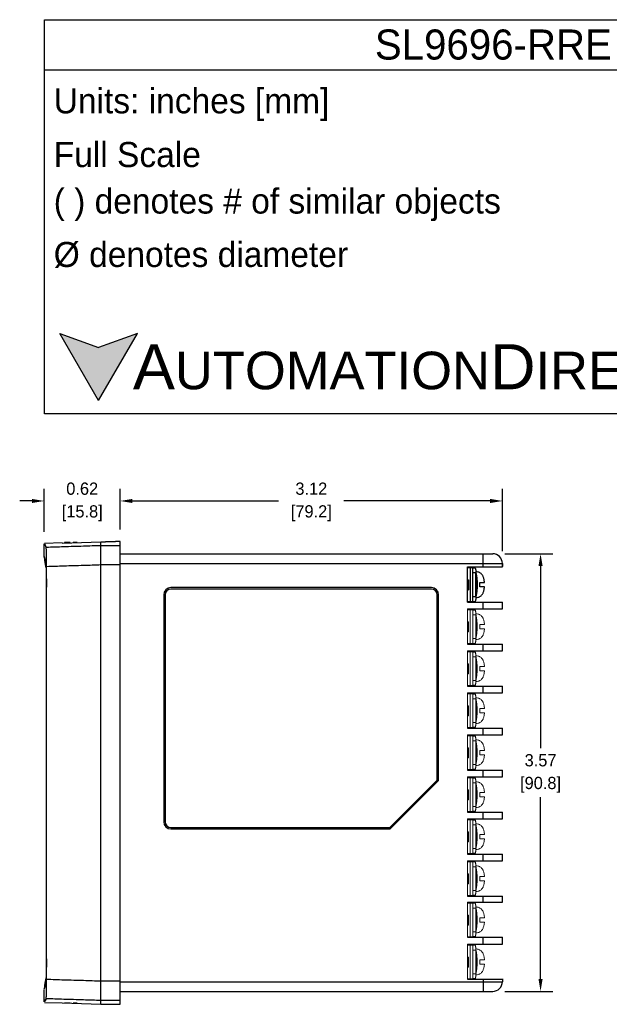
# Model space of a CAD drawing. Header units: inches. Extents: x 515.8 to 530.8, y 504.7 to 513.4.
# Tile 7 of 17: x 521.5 to 526.3, y 504.8 to 512.8. Entities that reach past the tile are written whole.
import ezdxf

# ---------------------------------------------------------------- set-up
doc = ezdxf.new("R2010")
doc.units = ezdxf.units.IN
doc.header["$LTSCALE"] = 8
doc.header["$MEASUREMENT"] = 0
for name, color, linetype in [('02___PRT_ALL_AXES', 7, 'Continuous'), ('Dimensions', 140, 'Continuous'), ('Text', 140, 'Continuous')]:
    doc.layers.add(name, color=color, linetype=linetype)
doc.styles.add('\\M+2ABAC\\M+2A6A11', font='txt')
doc.dimstyles.get("Standard").update_dxf_attribs({"dimtxt": 0.1, "dimasz": 0.1, "dimexe": 0.1, "dimexo": 0.1, "dimgap": 0.05, "dimtad": 0, "dimtih": 1, "dimtoh": 1, "dimzin": 0, "dimdsep": 46, "dimtxsty": 'Standard', "dimcen": 0, "dimclrd": 256, "dimclre": 256, "dimclrt": 256, "dimadec": 0, "dimazin": 0, "dimtfac": 1, "dimtofl": 0, "dimtmove": 0, "dimatfit": 3, "dimfxl": 0, "dimtolj": 1, "dimtzin": 0, "dimarcsym": 0})

# ---------------------------------------------------------------- blocks, each defined once
blk = doc.blocks.new('*D5')
at = {"layer": 'DEFPOINTS', "color": 0}
for p in [(522.3096, 508.8749), (521.6888, 508.5239), (522.3096, 508.5431)]:
    blk.add_point(p, dxfattribs=at)
at = {"layer": 'Dimensions', "lineweight": -2}
for p, q in [((521.6888, 508.6239), (521.6888, 508.9749)), ((522.3096, 508.6431), (522.3096, 508.9749)), ((521.5888, 508.8749), (521.4888, 508.8749)), ((522.4096, 508.8749), (522.5096, 508.8749))]:
    blk.add_line(p, q, dxfattribs=at)
at = {"layer": 'Dimensions'}
for points in [[(521.5888, 508.8916), (521.5888, 508.8583), (521.6888, 508.8749)], [(522.4096, 508.8916), (522.4096, 508.8583), (522.3096, 508.8749)]]:
    blk.add_solid(points, dxfattribs=at)
at = {"layer": 'Dimensions', "char_height": 0.1, "attachment_point": 5}
for s, insert in [('\\A1;0.62', (521.9992, 508.9749)), ('\\A1;[15.8]', (521.9992, 508.7749))]:
    blk.add_mtext(s, dxfattribs=dict(at, insert=insert))
blk = doc.blocks.new('*D6')
at = {"layer": 'DEFPOINTS', "color": 0}
for p in [(525.4292, 508.8749), (522.3096, 508.5431), (525.4292, 508.3646)]:
    blk.add_point(p, dxfattribs=at)
at = {"layer": 'Dimensions', "lineweight": -2}
for p, q in [((522.3096, 508.6431), (522.3096, 508.9749)), ((525.4292, 508.4646), (525.4292, 508.9749)), ((522.4096, 508.8749), (523.6027, 508.8749)), ((525.3292, 508.8749), (524.1361, 508.8749))]:
    blk.add_line(p, q, dxfattribs=at)
at = {"layer": 'Dimensions'}
for points in [[(522.4096, 508.8916), (522.4096, 508.8583), (522.3096, 508.8749)], [(525.3292, 508.8916), (525.3292, 508.8583), (525.4292, 508.8749)]]:
    blk.add_solid(points, dxfattribs=at)
at = {"layer": 'Dimensions', "char_height": 0.1, "attachment_point": 5}
for s, insert in [('\\A1;3.12', (523.8694, 508.9749)), ('\\A1;[79.2]', (523.8694, 508.7749))]:
    blk.add_mtext(s, dxfattribs=dict(at, insert=insert))
blk = doc.blocks.new('*D9')
at = {"layer": 'DEFPOINTS', "color": 0}
for p in [(525.3503, 508.4435), (525.3503, 504.8691), (525.7408, 504.8691)]:
    blk.add_point(p, dxfattribs=at)
at = {"layer": 'Dimensions', "lineweight": -2}
for p, q in [((525.4503, 508.4435), (525.8408, 508.4435)), ((525.7408, 508.3435), (525.7408, 506.8563)), ((525.7408, 504.9691), (525.7408, 506.4563)), ((525.4503, 504.8691), (525.8408, 504.8691))]:
    blk.add_line(p, q, dxfattribs=at)
at = {"layer": 'Dimensions'}
for points in [[(525.7242, 508.3435), (525.7575, 508.3435), (525.7408, 508.4435)], [(525.7242, 504.9691), (525.7575, 504.9691), (525.7408, 504.8691)]]:
    blk.add_solid(points, dxfattribs=at)
at = {"layer": 'Dimensions', "char_height": 0.1, "attachment_point": 5}
for s, insert in [('\\A1;3.57', (525.7408, 506.7563)), ('\\A1;[90.8]', (525.7408, 506.5563))]:
    blk.add_mtext(s, dxfattribs=dict(at, insert=insert))

msp = doc.modelspace()

# ---------------------------------------------------------------- hatches: boundary and pattern name
at = {"layer": 'Text'}
msp.add_hatch(color=256, dxfattribs=at).paths.add_polyline_path([(522.1334, 509.6962), (522.4495, 510.2436), (522.1334, 510.1286), (521.8173, 510.2436)])

# ---------------------------------------------------------------- linework, layer by layer
at = {"color": 7, "linetype": 'Continuous'}
for p, q in [((521.6888, 508.4248), (521.6888, 508.5239)), ((521.8347, 508.5326), (521.6907, 508.5276)), ((521.8347, 508.5309), (522.1519, 508.5413)), ((521.8347, 508.5309), (521.8347, 508.5326)), ((521.8544, 508.5352), (521.8544, 508.5316)), ((521.9018, 508.5352), (521.8544, 508.5352)), ((521.9018, 508.5332), (521.9018, 508.5352)), ((521.9254, 508.534), (521.9254, 508.5352)), ((521.9577, 508.5352), (521.9254, 508.5352)), ((522.1519, 504.7652), (522.1519, 508.5413)), ((522.3096, 508.5097), (522.1519, 508.5097)), ((522.2702, 508.5423), (522.2702, 508.5431)), ((522.3096, 508.5431), (522.2702, 508.5431)), ((522.3096, 504.7635), (522.3096, 508.5431)), ((522.3096, 508.4435), (525.3503, 508.4435)), ((525.2715, 508.337), (525.2715, 508.4435)), ((521.7082, 504.9687), (521.7082, 508.3379)), ((522.3096, 508.3521), (522.1519, 508.3521)), ((522.3096, 508.3646), (525.4292, 508.3646)), ((525.1453, 508.337), (525.4292, 508.337)), ((525.1453, 508.0492), (525.1453, 508.337)), ((525.1884, 508.3291), (525.1453, 508.3291)), ((525.1473, 508.3291), (525.1473, 508.337)), ((525.1478, 508.3291), (525.1478, 508.337)), ((525.1532, 508.3291), (525.1532, 508.337)), ((525.1652, 508.3291), (525.1652, 508.0531)), ((525.1768, 508.3291), (525.1768, 508.337)), ((525.1847, 508.3291), (525.1847, 508.337)), ((525.1884, 508.0531), (525.1884, 508.3291)), ((525.206, 508.3272), (525.1884, 508.3272)), ((525.4292, 508.3646), (525.4292, 508.341)), ((525.4292, 508.337), (525.4292, 508.3646)), ((525.2129, 508.2877), (525.1884, 508.2877)), ((525.2129, 508.0945), (525.2129, 508.2877)), ((521.7065, 505.1349), (521.7065, 508.1717)), ((524.8495, 508.1675), (522.7236, 508.1675)), ((525.1453, 508.2306), (525.1532, 508.2306)), ((525.1453, 508.2182), (525.1532, 508.2182)), ((525.1453, 508.2041), (525.1532, 508.2041)), ((525.1532, 508.2306), (525.1532, 508.1478)), ((525.2458, 508.2089), (525.2825, 508.2089)), ((525.2825, 508.1734), (525.2458, 508.1734)), ((522.6645, 508.1083), (522.6645, 506.255)), ((522.6763, 508.1083), (522.6763, 506.255)), ((524.8495, 508.1556), (522.7236, 508.1556)), ((524.8969, 506.5951), (524.8969, 508.1083)), ((524.9087, 506.5902), (524.9087, 508.1083)), ((525.1453, 508.1478), (525.1532, 508.1478)), ((525.1884, 508.0945), (525.2129, 508.0945)), ((525.1453, 508.0531), (525.1884, 508.0531)), ((525.1453, 508.0492), (525.4292, 508.0492)), ((525.1473, 508.0492), (525.1473, 508.0531)), ((525.1478, 508.0492), (525.1478, 508.0531)), ((525.1532, 508.0492), (525.1532, 508.0531)), ((525.1768, 508.0492), (525.1768, 508.0531)), ((525.1847, 508.0492), (525.1847, 508.0531)), ((525.1884, 508.0551), (525.206, 508.0551)), ((525.2715, 507.994), (525.2715, 508.0492)), ((525.4292, 507.994), (525.4292, 508.0492)), ((525.1453, 507.994), (525.4292, 507.994)), ((525.1453, 507.7061), (525.4292, 507.7061)), ((525.2715, 507.6509), (525.2715, 507.7061)), ((525.4292, 507.6509), (525.4292, 507.7061)), ((525.1453, 507.6509), (525.4292, 507.6509)), ((525.1453, 507.3631), (525.4292, 507.3631)), ((525.2715, 507.3079), (525.2715, 507.3631)), ((525.4292, 507.3079), (525.4292, 507.3631)), ((525.1453, 507.3079), (525.4292, 507.3079)), ((525.1453, 507.02), (525.4292, 507.02)), ((525.1453, 506.9648), (525.4292, 506.9648)), ((525.2715, 506.9648), (525.2715, 507.02)), ((525.4292, 506.9648), (525.4292, 507.02)), ((525.1453, 506.677), (525.4292, 506.677)), ((525.2715, 506.6218), (525.2715, 506.677)), ((525.4292, 506.6218), (525.4292, 506.677)), ((524.5095, 506.2077), (524.8969, 506.5951)), ((524.5144, 506.1959), (524.9087, 506.5902)), ((525.1453, 506.6218), (525.4292, 506.6218)), ((525.1453, 506.3339), (525.4292, 506.3339)), ((525.2715, 506.2787), (525.2715, 506.3339)), ((525.4292, 506.2787), (525.4292, 506.3339)), ((525.1453, 506.2787), (525.4292, 506.2787)), ((522.7236, 506.2077), (524.5095, 506.2077)), ((522.7236, 506.1959), (524.5144, 506.1959)), ((525.1453, 505.9908), (525.4292, 505.9908)), ((525.1453, 505.9356), (525.4292, 505.9356)), ((525.2715, 505.9356), (525.2715, 505.9908)), ((525.4292, 505.9356), (525.4292, 505.9908)), ((525.1453, 505.6478), (525.4292, 505.6478)), ((525.1453, 505.5985), (525.4292, 505.5985)), ((525.2715, 505.5985), (525.2715, 505.6478)), ((525.4292, 505.5985), (525.4292, 505.6478)), ((525.1453, 505.3107), (525.4292, 505.3107)), ((525.2715, 505.2555), (525.2715, 505.3107)), ((525.4292, 505.2555), (525.4292, 505.3107)), ((525.1453, 505.2555), (525.4292, 505.2555)), ((522.1519, 504.9545), (522.3096, 504.9545)), ((522.3096, 504.9479), (525.4292, 504.9479)), ((525.1453, 504.9676), (525.4292, 504.9676)), ((525.2715, 504.9716), (525.2715, 504.8691)), ((525.4292, 504.9716), (525.4292, 504.9479)), ((521.6888, 504.7827), (521.6888, 504.8818)), ((522.3096, 504.8691), (525.3503, 504.8691)), ((522.1519, 504.7969), (522.3096, 504.7969)), ((521.6907, 504.779), (521.8347, 504.774)), ((521.8347, 504.7757), (522.1519, 504.7652)), ((521.8347, 504.7757), (521.8347, 504.774)), ((521.8544, 504.775), (521.8544, 504.7714)), ((521.9018, 504.7714), (521.8544, 504.7714)), ((521.9018, 504.7734), (521.9018, 504.7714)), ((521.9254, 504.7725), (521.9254, 504.7714)), ((521.9577, 504.7714), (521.9254, 504.7714)), ((522.2702, 504.7635), (522.2702, 504.7643)), ((522.2702, 504.7635), (522.3096, 504.7635))]:
    msp.add_line(p, q, dxfattribs=at)
at = {"color": 7, "linetype": 'Continuous', "lineweight": 0}
for p, q in [((525.1453, 507.7061), (525.1453, 507.994)), ((525.1884, 507.9861), (525.1453, 507.9861)), ((525.1473, 507.9861), (525.1473, 507.994)), ((525.1478, 507.9861), (525.1478, 507.994)), ((525.1532, 507.9861), (525.1532, 507.994)), ((525.1652, 507.9861), (525.1652, 507.7101)), ((525.1768, 507.9861), (525.1768, 507.994)), ((525.1847, 507.9861), (525.1847, 507.994)), ((525.1884, 507.7101), (525.1884, 507.9861)), ((525.206, 507.9841), (525.1884, 507.9841)), ((525.2129, 507.9447), (525.1884, 507.9447)), ((525.2129, 507.7515), (525.2129, 507.9447)), ((525.1453, 507.8875), (525.1532, 507.8875)), ((525.1453, 507.8752), (525.1532, 507.8752)), ((525.1453, 507.8611), (525.1532, 507.8611)), ((525.1532, 507.8875), (525.1532, 507.8047)), ((525.2458, 507.8658), (525.2825, 507.8658)), ((525.1453, 507.8047), (525.1532, 507.8047)), ((525.2825, 507.8303), (525.2458, 507.8303)), ((525.1453, 507.7101), (525.1884, 507.7101)), ((525.1473, 507.7061), (525.1473, 507.7101)), ((525.1478, 507.7061), (525.1478, 507.7101)), ((525.1532, 507.7061), (525.1532, 507.7101)), ((525.1768, 507.7061), (525.1768, 507.7101)), ((525.1847, 507.7061), (525.1847, 507.7101)), ((525.1884, 507.7515), (525.2129, 507.7515)), ((525.1884, 507.712), (525.206, 507.712)), ((525.1453, 507.3631), (525.1453, 507.6509)), ((525.1884, 507.643), (525.1453, 507.643)), ((525.1473, 507.643), (525.1473, 507.6509)), ((525.1478, 507.643), (525.1478, 507.6509)), ((525.1532, 507.643), (525.1532, 507.6509)), ((525.1652, 507.643), (525.1652, 507.367)), ((525.1768, 507.643), (525.1768, 507.6509)), ((525.1847, 507.643), (525.1847, 507.6509)), ((525.1884, 507.367), (525.1884, 507.643)), ((525.206, 507.6411), (525.1884, 507.6411)), ((525.2129, 507.6016), (525.1884, 507.6016)), ((525.2129, 507.4084), (525.2129, 507.6016)), ((525.1453, 507.5445), (525.1532, 507.5445)), ((525.1453, 507.5321), (525.1532, 507.5321)), ((525.1532, 507.5445), (525.1532, 507.4616)), ((525.2458, 507.5228), (525.2825, 507.5228)), ((525.1453, 507.518), (525.1532, 507.518)), ((525.1453, 507.4616), (525.1532, 507.4616)), ((525.2825, 507.4873), (525.2458, 507.4873)), ((525.1453, 507.367), (525.1884, 507.367)), ((525.1473, 507.3631), (525.1473, 507.367)), ((525.1478, 507.3631), (525.1478, 507.367)), ((525.1532, 507.3631), (525.1532, 507.367)), ((525.1768, 507.3631), (525.1768, 507.367)), ((525.1847, 507.3631), (525.1847, 507.367)), ((525.1884, 507.4084), (525.2129, 507.4084)), ((525.1884, 507.369), (525.206, 507.369)), ((525.1453, 507.02), (525.1453, 507.3079)), ((525.1884, 507.3), (525.1453, 507.3)), ((525.1473, 507.3), (525.1473, 507.3079)), ((525.1478, 507.3), (525.1478, 507.3079)), ((525.1532, 507.3), (525.1532, 507.3079)), ((525.1652, 507.3), (525.1652, 507.024)), ((525.1768, 507.3), (525.1768, 507.3079)), ((525.1847, 507.3), (525.1847, 507.3079)), ((525.1884, 507.024), (525.1884, 507.3)), ((525.206, 507.298), (525.1884, 507.298)), ((525.1453, 507.2014), (525.1532, 507.2014)), ((525.1532, 507.2014), (525.1532, 507.1186)), ((525.2129, 507.2586), (525.1884, 507.2586)), ((525.2129, 507.0654), (525.2129, 507.2586)), ((525.1453, 507.1891), (525.1532, 507.1891)), ((525.1453, 507.175), (525.1532, 507.175)), ((525.1453, 507.1186), (525.1532, 507.1186)), ((525.2458, 507.1797), (525.2825, 507.1797)), ((525.2825, 507.1442), (525.2458, 507.1442)), ((525.1884, 507.0654), (525.2129, 507.0654)), ((525.1453, 507.024), (525.1884, 507.024)), ((525.1453, 506.677), (525.1453, 506.9648)), ((525.1884, 506.9569), (525.1453, 506.9569)), ((525.1473, 507.02), (525.1473, 507.024)), ((525.1473, 506.9569), (525.1473, 506.9648)), ((525.1478, 507.02), (525.1478, 507.024)), ((525.1478, 506.9569), (525.1478, 506.9648)), ((525.1532, 507.02), (525.1532, 507.024)), ((525.1532, 506.9569), (525.1532, 506.9648)), ((525.1652, 506.9569), (525.1652, 506.6809)), ((525.1768, 507.02), (525.1768, 507.024)), ((525.1768, 506.9569), (525.1768, 506.9648)), ((525.1847, 507.02), (525.1847, 507.024)), ((525.1847, 506.9569), (525.1847, 506.9648)), ((525.1884, 507.0259), (525.206, 507.0259)), ((525.1884, 506.6809), (525.1884, 506.9569)), ((525.206, 506.9549), (525.1884, 506.9549)), ((525.2129, 506.9155), (525.1884, 506.9155)), ((525.2129, 506.7223), (525.2129, 506.9155)), ((525.1453, 506.8583), (525.1532, 506.8583)), ((525.1453, 506.846), (525.1532, 506.846)), ((525.1453, 506.8319), (525.1532, 506.8319)), ((525.1532, 506.8583), (525.1532, 506.7755)), ((525.2458, 506.8367), (525.2825, 506.8367)), ((525.2825, 506.8012), (525.2458, 506.8012)), ((525.1453, 506.7755), (525.1532, 506.7755)), ((525.1884, 506.7223), (525.2129, 506.7223)), ((525.1453, 506.6809), (525.1884, 506.6809)), ((525.1473, 506.677), (525.1473, 506.6809)), ((525.1478, 506.677), (525.1478, 506.6809)), ((525.1532, 506.677), (525.1532, 506.6809)), ((525.1768, 506.677), (525.1768, 506.6809)), ((525.1847, 506.677), (525.1847, 506.6809)), ((525.1884, 506.6829), (525.206, 506.6829)), ((525.1453, 506.3339), (525.1453, 506.6218)), ((525.1884, 506.6139), (525.1453, 506.6139)), ((525.1473, 506.6139), (525.1473, 506.6218)), ((525.1478, 506.6139), (525.1478, 506.6218)), ((525.1532, 506.6139), (525.1532, 506.6218)), ((525.1652, 506.6139), (525.1652, 506.3378)), ((525.1768, 506.6139), (525.1768, 506.6218)), ((525.1847, 506.6139), (525.1847, 506.6218)), ((525.1884, 506.3378), (525.1884, 506.6139)), ((525.206, 506.6119), (525.1884, 506.6119)), ((525.2129, 506.5725), (525.1884, 506.5725)), ((525.2129, 506.3792), (525.2129, 506.5725)), ((525.1453, 506.5153), (525.1532, 506.5153)), ((525.1453, 506.503), (525.1532, 506.503)), ((525.1453, 506.4889), (525.1532, 506.4889)), ((525.1532, 506.5153), (525.1532, 506.4325)), ((525.2458, 506.4936), (525.2825, 506.4936)), ((525.1453, 506.4325), (525.1532, 506.4325)), ((525.2825, 506.4581), (525.2458, 506.4581)), ((525.1453, 506.3378), (525.1884, 506.3378)), ((525.1473, 506.3339), (525.1473, 506.3378)), ((525.1478, 506.3339), (525.1478, 506.3378)), ((525.1532, 506.3339), (525.1532, 506.3378)), ((525.1768, 506.3339), (525.1768, 506.3378)), ((525.1847, 506.3339), (525.1847, 506.3378)), ((525.1884, 506.3792), (525.2129, 506.3792)), ((525.1884, 506.3398), (525.206, 506.3398)), ((525.1453, 505.9908), (525.1453, 506.2787)), ((525.1884, 506.2708), (525.1453, 506.2708)), ((525.1473, 506.2708), (525.1473, 506.2787)), ((525.1478, 506.2708), (525.1478, 506.2787)), ((525.1532, 506.2708), (525.1532, 506.2787)), ((525.1652, 506.2708), (525.1652, 505.9948)), ((525.1768, 506.2708), (525.1768, 506.2787)), ((525.1847, 506.2708), (525.1847, 506.2787)), ((525.1884, 505.9948), (525.1884, 506.2708)), ((525.206, 506.2688), (525.1884, 506.2688)), ((525.1453, 506.1722), (525.1532, 506.1722)), ((525.1453, 506.1599), (525.1532, 506.1599)), ((525.1532, 506.1722), (525.1532, 506.0894)), ((525.2129, 506.2294), (525.1884, 506.2294)), ((525.2129, 506.0362), (525.2129, 506.2294)), ((525.1453, 506.1458), (525.1532, 506.1458)), ((525.1453, 506.0894), (525.1532, 506.0894)), ((525.2458, 506.1505), (525.2825, 506.1505)), ((525.2825, 506.1151), (525.2458, 506.1151)), ((525.1453, 505.9948), (525.1884, 505.9948)), ((525.1473, 505.9908), (525.1473, 505.9948)), ((525.1478, 505.9908), (525.1478, 505.9948)), ((525.1532, 505.9908), (525.1532, 505.9948)), ((525.1768, 505.9908), (525.1768, 505.9948)), ((525.1847, 505.9908), (525.1847, 505.9948)), ((525.1884, 506.0362), (525.2129, 506.0362)), ((525.1884, 505.9968), (525.206, 505.9968)), ((525.1453, 505.6478), (525.1453, 505.9356)), ((525.1884, 505.9278), (525.1453, 505.9278)), ((525.1473, 505.9278), (525.1473, 505.9356)), ((525.1478, 505.9278), (525.1478, 505.9356)), ((525.1532, 505.9278), (525.1532, 505.9356)), ((525.1652, 505.9278), (525.1652, 505.6517)), ((525.1768, 505.9278), (525.1768, 505.9356)), ((525.1847, 505.9278), (525.1847, 505.9356)), ((525.1884, 505.6517), (525.1884, 505.9278)), ((525.206, 505.9258), (525.1884, 505.9258)), ((525.2129, 505.8864), (525.1884, 505.8864)), ((525.2129, 505.6931), (525.2129, 505.8864)), ((525.1453, 505.8292), (525.1532, 505.8292)), ((525.1453, 505.8168), (525.1532, 505.8168)), ((525.1453, 505.8027), (525.1532, 505.8027)), ((525.1532, 505.8292), (525.1532, 505.7464)), ((525.2458, 505.8075), (525.2825, 505.8075)), ((525.2825, 505.772), (525.2458, 505.772)), ((525.1453, 505.7464), (525.1532, 505.7464)), ((525.1884, 505.6931), (525.2129, 505.6931)), ((525.1453, 505.6517), (525.1884, 505.6517)), ((525.1453, 505.3107), (525.1453, 505.5985)), ((525.1884, 505.5907), (525.1453, 505.5907)), ((525.1473, 505.6478), (525.1473, 505.6517)), ((525.1473, 505.5907), (525.1473, 505.5985)), ((525.1478, 505.6478), (525.1478, 505.6517)), ((525.1478, 505.5907), (525.1478, 505.5985)), ((525.1532, 505.6478), (525.1532, 505.6517)), ((525.1532, 505.5907), (525.1532, 505.5985)), ((525.1652, 505.5907), (525.1652, 505.3146)), ((525.1768, 505.6478), (525.1768, 505.6517)), ((525.1768, 505.5907), (525.1768, 505.5985)), ((525.1847, 505.6478), (525.1847, 505.6517)), ((525.1847, 505.5907), (525.1847, 505.5985)), ((525.1884, 505.6537), (525.206, 505.6537)), ((525.1884, 505.3146), (525.1884, 505.5907)), ((525.206, 505.5887), (525.1884, 505.5887)), ((525.2129, 505.5493), (525.1884, 505.5493)), ((525.2129, 505.356), (525.2129, 505.5493)), ((525.1453, 505.4921), (525.1532, 505.4921)), ((525.1453, 505.4797), (525.1532, 505.4797)), ((525.1453, 505.4657), (525.1532, 505.4657)), ((525.1532, 505.4921), (525.1532, 505.4093)), ((525.2458, 505.4704), (525.2825, 505.4704)), ((525.2825, 505.4349), (525.2458, 505.4349)), ((525.1453, 505.4093), (525.1532, 505.4093)), ((525.1884, 505.356), (525.2129, 505.356)), ((525.1453, 505.3146), (525.1884, 505.3146)), ((525.1473, 505.3107), (525.1473, 505.3146)), ((525.1478, 505.3107), (525.1478, 505.3146)), ((525.1532, 505.3107), (525.1532, 505.3146)), ((525.1768, 505.3107), (525.1768, 505.3146)), ((525.1847, 505.3107), (525.1847, 505.3146)), ((525.1884, 505.3166), (525.206, 505.3166)), ((525.1453, 504.9676), (525.1453, 505.2555)), ((525.1884, 505.2476), (525.1453, 505.2476)), ((525.1473, 505.2476), (525.1473, 505.2555)), ((525.1478, 505.2476), (525.1478, 505.2555)), ((525.1532, 505.2476), (525.1532, 505.2555)), ((525.1652, 505.2476), (525.1652, 504.9716)), ((525.1768, 505.2476), (525.1768, 505.2555)), ((525.1847, 505.2476), (525.1847, 505.2555)), ((525.1884, 504.9716), (525.1884, 505.2476)), ((525.206, 505.2456), (525.1884, 505.2456)), ((525.2129, 505.2062), (525.1884, 505.2062)), ((525.2129, 505.013), (525.2129, 505.2062)), ((525.1453, 505.149), (525.1532, 505.149)), ((525.1453, 505.1367), (525.1532, 505.1367)), ((525.1453, 505.1226), (525.1532, 505.1226)), ((525.1532, 505.149), (525.1532, 505.0662)), ((525.2458, 505.1273), (525.2825, 505.1273)), ((525.1453, 505.0662), (525.1532, 505.0662)), ((525.2825, 505.0918), (525.2458, 505.0918)), ((525.1453, 504.9716), (525.1884, 504.9716)), ((525.1473, 504.9676), (525.1473, 504.9716)), ((525.1478, 504.9676), (525.1478, 504.9716)), ((525.1532, 504.9676), (525.1532, 504.9716)), ((525.1768, 504.9676), (525.1768, 504.9716)), ((525.1847, 504.9676), (525.1847, 504.9716)), ((525.1884, 505.013), (525.2129, 505.013)), ((525.1884, 504.9736), (525.206, 504.9736))]:
    msp.add_line(p, q, dxfattribs=at)
at = {"color": 7, "linetype": 'Continuous'}
for centre, radius, start, end in [((525.3503, 508.3646), 0.0789, 0, 90), ((522.7236, 508.1083), 0.0591, 90, 180), ((524.8495, 508.1083), 0.0591, 0, 90), ((522.7236, 508.1083), 0.0473, 90, 180), ((524.8495, 508.1083), 0.0473, 0, 90), ((522.7236, 506.255), 0.0591, 180, 270), ((522.7236, 506.255), 0.0473, 180, 270), ((525.3503, 504.9479), 0.0789, 270, 0)]:
    msp.add_arc(centre, radius, start, end, dxfattribs=at)
for points, start_tangent, end_tangent in [([(521.7052, 508.4953), (521.6907, 508.5239), (521.7052, 508.4953)], (-0.453341, 0.891337), (0.453341, -0.891337)), ([(521.7052, 508.4953), (521.6907, 508.5239), (521.7052, 508.4953)], (-0.453341, 0.891337), (0.453341, -0.891337)), ([(522.1519, 508.5097), (522.0088, 508.5049), (521.8483, 508.5001), (521.7052, 508.4953)], (-0.999436, -0.033582), (-0.999436, -0.033593)), ([(521.7082, 508.3379), (521.7082, 508.3717), (521.7079, 508.4047), (521.7076, 508.4343), (521.7071, 508.4587), (521.7065, 508.4779), (521.7059, 508.4903), (521.7052, 508.4953)], (0, 1), (-0.453341, 0.891337)), ([(522.1519, 508.5413), (522.1706, 508.5414), (522.1893, 508.5415)], (0.999996, 0.002901), (0.999996, 0.00281)), ([(522.2665, 508.5421), (522.2557, 508.5419), (522.2385, 508.5417), (522.2158, 508.5416), (522.1893, 508.5415)], (-0.973315, 0.229472), (-0.999996, -0.00281)), ([(522.2702, 508.5423), (522.2665, 508.5421)], (0, -1), (-0.973315, 0.229472)), ([(521.7039, 508.3283), (521.6943, 508.39), (521.6894, 508.4209), (521.6943, 508.39), (521.7039, 508.3283)], (-0.153831, 0.988097), (0.153831, -0.988097)), ([(521.7039, 508.3283), (521.6943, 508.39), (521.6894, 508.4209), (521.6943, 508.39), (521.7039, 508.3283)], (-0.153831, 0.988097), (0.153831, -0.988097)), ([(521.7039, 508.3283), (521.7046, 508.3194), (521.7052, 508.3016), (521.7058, 508.2765), (521.7062, 508.2453), (521.7065, 508.2093), (521.7065, 508.1717)], (0.153831, -0.988097), (0, -1)), ([(522.1519, 508.3522), (522.0098, 508.3474), (521.8503, 508.3426), (521.7082, 508.3379)], (-0.999436, -0.033587), (-0.999435, -0.033597)), ([(525.206, 508.3272), (525.2073, 508.3264), (525.2086, 508.3242), (525.2098, 508.3205), (525.2109, 508.3156), (525.2117, 508.3096), (525.2123, 508.3028), (525.2127, 508.2954), (525.2129, 508.2877)], (1, 0), (0, -1)), ([(525.2129, 508.2869), (525.2135, 508.2851), (525.2154, 508.2786), (525.2173, 508.27), (525.2191, 508.259), (525.2207, 508.2459), (525.222, 508.2312), (525.2229, 508.2155), (525.2233, 508.1994), (525.2233, 508.1831), (525.2229, 508.1669), (525.222, 508.1512), (525.2207, 508.1365), (525.2191, 508.1234), (525.2173, 508.1124), (525.2154, 508.1037), (525.2135, 508.0972), (525.2129, 508.0953)], (0.337828, -0.941208), (-0.337816, -0.941212)), ([(525.2129, 508.2669), (525.2146, 508.2565), (525.2161, 508.2439), (525.2174, 508.2297), (525.2182, 508.2146), (525.2186, 508.1991), (525.2186, 508.1834), (525.2182, 508.1678), (525.2174, 508.1527), (525.2162, 508.1385), (525.2146, 508.1259), (525.2129, 508.1153)], (0.187419, -0.98228), (-0.187469, -0.982271)), ([(525.2458, 508.1734), (525.246, 508.1819), (525.2461, 508.1912), (525.246, 508.2004), (525.2458, 508.2089)], (0.030173, 0.999545), (-0.030173, 0.999545)), ([(525.2129, 508.0945), (525.2127, 508.0869), (525.2123, 508.0794), (525.2117, 508.0726), (525.2109, 508.0666), (525.2098, 508.0617), (525.2086, 508.0581), (525.2073, 508.0558), (525.206, 508.0551)], (0, -1), (-1, 0)), ([(521.7065, 505.1349), (521.7065, 505.0973), (521.7062, 505.0613), (521.7058, 505.0301), (521.7052, 505.005), (521.7046, 504.9872), (521.7039, 504.9783)], (0, -1), (-0.153831, -0.988097)), ([(521.7039, 504.9783), (521.6943, 504.9166), (521.6894, 504.8857), (521.6943, 504.9166), (521.7039, 504.9783)], (-0.153831, -0.988097), (0.153831, 0.988097)), ([(521.7039, 504.9783), (521.6943, 504.9166), (521.6894, 504.8857), (521.6943, 504.9166), (521.7039, 504.9783)], (-0.153831, -0.988097), (0.153831, 0.988097)), ([(521.7052, 504.8113), (521.7059, 504.8163), (521.7065, 504.8287), (521.7071, 504.8479), (521.7076, 504.8723), (521.7079, 504.9019), (521.7082, 504.9349), (521.7082, 504.9687)], (0.453341, 0.891337), (0, 1)), ([(521.7082, 504.9687), (521.8503, 504.964), (522.0098, 504.9592), (522.1519, 504.9544)], (0.999435, -0.033597), (0.999436, -0.033587)), ([(521.7052, 504.8113), (521.6907, 504.7827), (521.7052, 504.8113)], (-0.453341, -0.891337), (0.453341, 0.891337)), ([(521.7052, 504.8113), (521.6907, 504.7827), (521.7052, 504.8113)], (-0.453341, -0.891337), (0.453341, 0.891337)), ([(521.7052, 504.8113), (521.8483, 504.8065), (522.0088, 504.8017), (522.1519, 504.7969)], (0.999436, -0.033593), (0.999436, -0.033582)), ([(522.1519, 504.7652), (522.1706, 504.7652), (522.1893, 504.7651)], (0.999996, -0.002901), (0.999996, -0.00281)), ([(522.1893, 504.7651), (522.2158, 504.765), (522.2385, 504.7649), (522.2557, 504.7647), (522.2665, 504.7645), (522.2702, 504.7644)], (0.999996, -0.00281), (0.023715, -0.999719))]:
    msp.add_spline(points, degree=3, dxfattribs=dict(at, start_tangent=start_tangent, end_tangent=end_tangent))
at = {"color": 7, "linetype": 'Continuous', "lineweight": 0}
for points, start_tangent, end_tangent in [([(525.206, 507.9841), (525.2073, 507.9834), (525.2086, 507.9811), (525.2098, 507.9775), (525.2109, 507.9726), (525.2117, 507.9666), (525.2123, 507.9598), (525.2127, 507.9523), (525.2129, 507.9447)], (1, 0), (0, -1)), ([(525.2129, 507.9439), (525.2135, 507.9421), (525.2154, 507.9356), (525.2173, 507.9269), (525.2191, 507.9159), (525.2207, 507.9028), (525.222, 507.8881), (525.2229, 507.8725), (525.2233, 507.8563), (525.2233, 507.84), (525.2229, 507.8238), (525.222, 507.8081), (525.2207, 507.7934), (525.2191, 507.7803), (525.2173, 507.7693), (525.2154, 507.7606), (525.2135, 507.7541), (525.2129, 507.7523)], (0.337828, -0.941208), (-0.337816, -0.941212)), ([(525.2129, 507.9239), (525.2146, 507.9134), (525.2161, 507.9008), (525.2174, 507.8867), (525.2182, 507.8716), (525.2186, 507.856), (525.2186, 507.8403), (525.2182, 507.8247), (525.2174, 507.8096), (525.2162, 507.7955), (525.2146, 507.7829), (525.2129, 507.7723)], (0.187419, -0.98228), (-0.187469, -0.982271)), ([(525.2458, 507.8303), (525.246, 507.8389), (525.2461, 507.8481), (525.246, 507.8573), (525.2458, 507.8658)], (0.030173, 0.999545), (-0.030173, 0.999545)), ([(525.2129, 507.7515), (525.2127, 507.7438), (525.2123, 507.7364), (525.2117, 507.7296), (525.2109, 507.7236), (525.2098, 507.7187), (525.2086, 507.715), (525.2073, 507.7128), (525.206, 507.712)], (0, -1), (-1, 0)), ([(525.206, 507.6411), (525.2073, 507.6403), (525.2086, 507.6381), (525.2098, 507.6344), (525.2109, 507.6295), (525.2117, 507.6235), (525.2123, 507.6167), (525.2127, 507.6093), (525.2129, 507.6016)], (1, 0), (0, -1)), ([(525.2129, 507.6008), (525.2135, 507.599), (525.2154, 507.5925), (525.2173, 507.5838), (525.2191, 507.5729), (525.2207, 507.5598), (525.222, 507.5451), (525.2229, 507.5294), (525.2233, 507.5133), (525.2233, 507.4969), (525.2229, 507.4808), (525.222, 507.4651), (525.2207, 507.4504), (525.2191, 507.4373), (525.2173, 507.4263), (525.2154, 507.4176), (525.2135, 507.4111), (525.2129, 507.4092)], (0.337828, -0.941208), (-0.337816, -0.941212)), ([(525.2129, 507.5808), (525.2146, 507.5704), (525.2161, 507.5578), (525.2174, 507.5436), (525.2182, 507.5285), (525.2186, 507.5129), (525.2186, 507.4972), (525.2182, 507.4817), (525.2174, 507.4666), (525.2162, 507.4524), (525.2146, 507.4398), (525.2129, 507.4292)], (0.187419, -0.98228), (-0.187469, -0.982271)), ([(525.2458, 507.4873), (525.246, 507.4958), (525.2461, 507.505), (525.246, 507.5143), (525.2458, 507.5228)], (0.030173, 0.999545), (-0.030173, 0.999545)), ([(525.2129, 507.4084), (525.2127, 507.4008), (525.2123, 507.3933), (525.2117, 507.3865), (525.2109, 507.3805), (525.2098, 507.3756), (525.2086, 507.372), (525.2073, 507.3697), (525.206, 507.369)], (0, -1), (-1, 0)), ([(525.206, 507.298), (525.2073, 507.2973), (525.2086, 507.295), (525.2098, 507.2914), (525.2109, 507.2865), (525.2117, 507.2805), (525.2123, 507.2737), (525.2127, 507.2662), (525.2129, 507.2586)], (1, 0), (0, -1)), ([(525.2129, 507.2578), (525.2135, 507.256), (525.2154, 507.2495), (525.2173, 507.2408), (525.2191, 507.2298), (525.2207, 507.2167), (525.222, 507.202), (525.2229, 507.1863), (525.2233, 507.1702), (525.2233, 507.1539), (525.2229, 507.1377), (525.222, 507.122), (525.2207, 507.1073), (525.2191, 507.0942), (525.2173, 507.0832), (525.2154, 507.0745), (525.2135, 507.068), (525.2129, 507.0662)], (0.337828, -0.941208), (-0.337816, -0.941212)), ([(525.2129, 507.2378), (525.2146, 507.2273), (525.2161, 507.2147), (525.2174, 507.2006), (525.2182, 507.1854), (525.2186, 507.1699), (525.2186, 507.1542), (525.2182, 507.1386), (525.2174, 507.1235), (525.2162, 507.1093), (525.2146, 507.0967), (525.2129, 507.0862)], (0.187419, -0.98228), (-0.187469, -0.982271)), ([(525.2458, 507.1442), (525.246, 507.1527), (525.2461, 507.162), (525.246, 507.1712), (525.2458, 507.1797)], (0.030173, 0.999545), (-0.030173, 0.999545)), ([(525.2129, 507.0654), (525.2127, 507.0577), (525.2123, 507.0503), (525.2117, 507.0435), (525.2109, 507.0375), (525.2098, 507.0326), (525.2086, 507.0289), (525.2073, 507.0267), (525.206, 507.0259)], (0, -1), (-1, 0)), ([(525.206, 506.9549), (525.2073, 506.9542), (525.2086, 506.9519), (525.2098, 506.9483), (525.2109, 506.9434), (525.2117, 506.9374), (525.2123, 506.9306), (525.2127, 506.9232), (525.2129, 506.9155)], (1, 0), (0, -1)), ([(525.2129, 506.9147), (525.2135, 506.9129), (525.2154, 506.9064), (525.2173, 506.8977), (525.2191, 506.8868), (525.2207, 506.8737), (525.222, 506.859), (525.2229, 506.8433), (525.2233, 506.8271), (525.2233, 506.8108), (525.2229, 506.7947), (525.222, 506.779), (525.2207, 506.7643), (525.2191, 506.7512), (525.2173, 506.7402), (525.2154, 506.7315), (525.2135, 506.7249), (525.2129, 506.7231)], (0.337828, -0.941208), (-0.337816, -0.941212)), ([(525.2129, 506.8947), (525.2146, 506.8842), (525.2161, 506.8717), (525.2174, 506.8575), (525.2182, 506.8424), (525.2186, 506.8268), (525.2186, 506.8111), (525.2182, 506.7956), (525.2174, 506.7805), (525.2162, 506.7663), (525.2146, 506.7537), (525.2129, 506.7431)], (0.187419, -0.98228), (-0.187469, -0.982271)), ([(525.2458, 506.8012), (525.246, 506.8097), (525.2461, 506.8189), (525.246, 506.8282), (525.2458, 506.8367)], (0.030173, 0.999545), (-0.030173, 0.999545)), ([(525.2129, 506.7223), (525.2127, 506.7146), (525.2123, 506.7072), (525.2117, 506.7004), (525.2109, 506.6944), (525.2098, 506.6895), (525.2086, 506.6859), (525.2073, 506.6836), (525.206, 506.6829)], (0, -1), (-1, 0)), ([(525.206, 506.6119), (525.2073, 506.6111), (525.2086, 506.6089), (525.2098, 506.6053), (525.2109, 506.6003), (525.2117, 506.5943), (525.2123, 506.5876), (525.2127, 506.5801), (525.2129, 506.5725)], (1, 0), (0, -1)), ([(525.2129, 506.5717), (525.2135, 506.5699), (525.2154, 506.5634), (525.2173, 506.5547), (525.2191, 506.5437), (525.2207, 506.5306), (525.222, 506.5159), (525.2229, 506.5002), (525.2233, 506.4841), (525.2233, 506.4678), (525.2229, 506.4516), (525.222, 506.4359), (525.2207, 506.4212), (525.2191, 506.4081), (525.2173, 506.3971), (525.2154, 506.3884), (525.2135, 506.3819), (525.2129, 506.38)], (0.337828, -0.941208), (-0.337816, -0.941212)), ([(525.2129, 506.5516), (525.2146, 506.5412), (525.2161, 506.5286), (525.2174, 506.5144), (525.2182, 506.4993), (525.2186, 506.4838), (525.2186, 506.4681), (525.2182, 506.4525), (525.2174, 506.4374), (525.2162, 506.4232), (525.2146, 506.4106), (525.2129, 506.4)], (0.187419, -0.98228), (-0.187469, -0.982271)), ([(525.2458, 506.4581), (525.246, 506.4666), (525.2461, 506.4759), (525.246, 506.4851), (525.2458, 506.4936)], (0.030173, 0.999545), (-0.030173, 0.999545)), ([(525.2129, 506.3792), (525.2127, 506.3716), (525.2123, 506.3642), (525.2117, 506.3574), (525.2109, 506.3514), (525.2098, 506.3464), (525.2086, 506.3428), (525.2073, 506.3406), (525.206, 506.3398)], (0, -1), (-1, 0)), ([(525.206, 506.2688), (525.2073, 506.2681), (525.2086, 506.2658), (525.2098, 506.2622), (525.2109, 506.2573), (525.2117, 506.2513), (525.2123, 506.2445), (525.2127, 506.2371), (525.2129, 506.2294)], (1, 0), (0, -1)), ([(525.2129, 506.2286), (525.2135, 506.2268), (525.2154, 506.2203), (525.2173, 506.2116), (525.2191, 506.2006), (525.2207, 506.1876), (525.222, 506.1729), (525.2229, 506.1572), (525.2233, 506.141), (525.2233, 506.1247), (525.2229, 506.1086), (525.222, 506.0929), (525.2207, 506.0782), (525.2191, 506.0651), (525.2173, 506.0541), (525.2154, 506.0454), (525.2135, 506.0388), (525.2129, 506.037)], (0.337828, -0.941208), (-0.337816, -0.941212)), ([(525.2129, 506.2086), (525.2146, 506.1981), (525.2161, 506.1855), (525.2174, 506.1714), (525.2182, 506.1563), (525.2186, 506.1407), (525.2186, 506.125), (525.2182, 506.1095), (525.2174, 506.0943), (525.2162, 506.0802), (525.2146, 506.0676), (525.2129, 506.057)], (0.187419, -0.98228), (-0.187469, -0.982271)), ([(525.2458, 506.1151), (525.246, 506.1236), (525.2461, 506.1328), (525.246, 506.1421), (525.2458, 506.1505)], (0.030173, 0.999545), (-0.030173, 0.999545)), ([(525.2129, 506.0362), (525.2127, 506.0285), (525.2123, 506.0211), (525.2117, 506.0143), (525.2109, 506.0083), (525.2098, 506.0034), (525.2086, 505.9998), (525.2073, 505.9975), (525.206, 505.9968)], (0, -1), (-1, 0)), ([(525.206, 505.9258), (525.2073, 505.925), (525.2086, 505.9228), (525.2098, 505.9192), (525.2109, 505.9142), (525.2117, 505.9082), (525.2123, 505.9014), (525.2127, 505.894), (525.2129, 505.8864)], (1, 0), (0, -1)), ([(525.2129, 505.8855), (525.2135, 505.8837), (525.2154, 505.8772), (525.2173, 505.8686), (525.2191, 505.8576), (525.2207, 505.8445), (525.222, 505.8298), (525.2229, 505.8141), (525.2233, 505.798), (525.2233, 505.7817), (525.2229, 505.7655), (525.222, 505.7498), (525.2207, 505.7351), (525.2191, 505.722), (525.2173, 505.711), (525.2154, 505.7023), (525.2135, 505.6958), (525.2129, 505.6939)], (0.337828, -0.941208), (-0.337816, -0.941212)), ([(525.2129, 505.8655), (525.2146, 505.8551), (525.2161, 505.8425), (525.2174, 505.8283), (525.2182, 505.8132), (525.2186, 505.7977), (525.2186, 505.782), (525.2182, 505.7664), (525.2174, 505.7513), (525.2162, 505.7371), (525.2146, 505.7245), (525.2129, 505.7139)], (0.187419, -0.98228), (-0.187469, -0.982271)), ([(525.2458, 505.772), (525.246, 505.7805), (525.2461, 505.7898), (525.246, 505.799), (525.2458, 505.8075)], (0.030173, 0.999545), (-0.030173, 0.999545)), ([(525.2129, 505.6931), (525.2127, 505.6855), (525.2123, 505.678), (525.2117, 505.6713), (525.2109, 505.6653), (525.2098, 505.6603), (525.2086, 505.6567), (525.2073, 505.6545), (525.206, 505.6537)], (0, -1), (-1, 0)), ([(525.206, 505.5887), (525.2073, 505.5879), (525.2086, 505.5857), (525.2098, 505.5821), (525.2109, 505.5771), (525.2117, 505.5711), (525.2123, 505.5644), (525.2127, 505.5569), (525.2129, 505.5493)], (1, 0), (0, -1)), ([(525.2129, 505.5485), (525.2135, 505.5466), (525.2154, 505.5402), (525.2173, 505.5315), (525.2191, 505.5205), (525.2207, 505.5074), (525.222, 505.4927), (525.2229, 505.477), (525.2233, 505.4609), (525.2233, 505.4446), (525.2229, 505.4284), (525.222, 505.4127), (525.2207, 505.398), (525.2191, 505.3849), (525.2173, 505.3739), (525.2154, 505.3652), (525.2135, 505.3587), (525.2129, 505.3568)], (0.337828, -0.941208), (-0.337816, -0.941212)), ([(525.2129, 505.5284), (525.2146, 505.518), (525.2161, 505.5054), (525.2174, 505.4912), (525.2182, 505.4761), (525.2186, 505.4606), (525.2186, 505.4449), (525.2182, 505.4293), (525.2174, 505.4142), (525.2162, 505.4), (525.2146, 505.3874), (525.2129, 505.3768)], (0.187419, -0.98228), (-0.187469, -0.982271)), ([(525.2458, 505.4349), (525.246, 505.4434), (525.2461, 505.4527), (525.246, 505.4619), (525.2458, 505.4704)], (0.030173, 0.999545), (-0.030173, 0.999545)), ([(525.2129, 505.356), (525.2127, 505.3484), (525.2123, 505.3409), (525.2117, 505.3342), (525.2109, 505.3282), (525.2098, 505.3232), (525.2086, 505.3196), (525.2073, 505.3174), (525.206, 505.3166)], (0, -1), (-1, 0)), ([(525.206, 505.2456), (525.2073, 505.2449), (525.2086, 505.2426), (525.2098, 505.239), (525.2109, 505.2341), (525.2117, 505.2281), (525.2123, 505.2213), (525.2127, 505.2139), (525.2129, 505.2062)], (1, 0), (0, -1)), ([(525.2129, 505.2054), (525.2135, 505.2036), (525.2154, 505.1971), (525.2173, 505.1884), (525.2191, 505.1774), (525.2207, 505.1644), (525.222, 505.1497), (525.2229, 505.134), (525.2233, 505.1178), (525.2233, 505.1015), (525.2229, 505.0854), (525.222, 505.0697), (525.2207, 505.055), (525.2191, 505.0419), (525.2173, 505.0309), (525.2154, 505.0221), (525.2135, 505.0156), (525.2129, 505.0138)], (0.337828, -0.941208), (-0.337816, -0.941212)), ([(525.2129, 505.1854), (525.2146, 505.1749), (525.2161, 505.1623), (525.2174, 505.1482), (525.2182, 505.1331), (525.2186, 505.1175), (525.2186, 505.1018), (525.2182, 505.0863), (525.2174, 505.0711), (525.2162, 505.057), (525.2146, 505.0444), (525.2129, 505.0338)], (0.187419, -0.98228), (-0.187469, -0.982271)), ([(525.2458, 505.0918), (525.246, 505.1004), (525.2461, 505.1096), (525.246, 505.1188), (525.2458, 505.1273)], (0.030173, 0.999545), (-0.030173, 0.999545)), ([(525.2129, 505.013), (525.2127, 505.0053), (525.2123, 504.9979), (525.2117, 504.9911), (525.2109, 504.9851), (525.2098, 504.9802), (525.2086, 504.9766), (525.2073, 504.9743), (525.206, 504.9736)], (0, -1), (-1, 0))]:
    msp.add_spline(points, degree=3, dxfattribs=dict(at, start_tangent=start_tangent, end_tangent=end_tangent))
at = {"layer": '02___PRT_ALL_AXES', "color": 7, "linetype": 'Continuous'}
for points, start_tangent, end_tangent in [([(525.2825, 508.2089), (525.2819, 508.2155), (525.2804, 508.227), (525.2783, 508.238), (525.2754, 508.2487), (525.2713, 508.2594), (525.2658, 508.2694), (525.2589, 508.278), (525.2507, 508.2851), (525.2412, 508.2905), (525.2303, 508.2943), (525.2179, 508.2966), (525.2127, 508.2972)], (-0.070924, 0.997482), (-0.99683, 0.079559)), ([(525.2127, 508.0851), (525.2179, 508.0856), (525.2303, 508.088), (525.2412, 508.0918), (525.2507, 508.0972), (525.2589, 508.1042), (525.2658, 508.1129), (525.2713, 508.1229), (525.2754, 508.1336), (525.2783, 508.1443), (525.2804, 508.1553), (525.2819, 508.1668), (525.2825, 508.1734)], (0.99683, 0.079559), (0.070924, 0.997482))]:
    msp.add_spline(points, degree=3, dxfattribs=dict(at, start_tangent=start_tangent, end_tangent=end_tangent))
at = {"layer": '02___PRT_ALL_AXES', "color": 7, "linetype": 'Continuous', "lineweight": 0}
for points, start_tangent, end_tangent in [([(525.2825, 507.8658), (525.2819, 507.8724), (525.2804, 507.8839), (525.2783, 507.8949), (525.2754, 507.9056), (525.2713, 507.9163), (525.2658, 507.9263), (525.2589, 507.935), (525.2507, 507.942), (525.2412, 507.9474), (525.2303, 507.9512), (525.2179, 507.9536), (525.2127, 507.9541)], (-0.070924, 0.997482), (-0.99683, 0.079559)), ([(525.2127, 507.7421), (525.2179, 507.7426), (525.2303, 507.7449), (525.2412, 507.7488), (525.2507, 507.7541), (525.2589, 507.7612), (525.2658, 507.7698), (525.2713, 507.7799), (525.2754, 507.7905), (525.2783, 507.8012), (525.2804, 507.8122), (525.2819, 507.8237), (525.2825, 507.8303)], (0.99683, 0.079559), (0.070924, 0.997482)), ([(525.2825, 507.5228), (525.2819, 507.5294), (525.2804, 507.5408), (525.2783, 507.5519), (525.2754, 507.5626), (525.2713, 507.5732), (525.2658, 507.5833), (525.2589, 507.5919), (525.2507, 507.599), (525.2412, 507.6043), (525.2303, 507.6082), (525.2179, 507.6105), (525.2127, 507.611)], (-0.070924, 0.997482), (-0.99683, 0.079559)), ([(525.2127, 507.399), (525.2179, 507.3995), (525.2303, 507.4019), (525.2412, 507.4057), (525.2507, 507.4111), (525.2589, 507.4181), (525.2658, 507.4268), (525.2713, 507.4368), (525.2754, 507.4475), (525.2783, 507.4582), (525.2804, 507.4692), (525.2819, 507.4807), (525.2825, 507.4873)], (0.99683, 0.079559), (0.070924, 0.997482)), ([(525.2825, 507.1797), (525.2819, 507.1863), (525.2804, 507.1978), (525.2783, 507.2088), (525.2754, 507.2195), (525.2713, 507.2302), (525.2658, 507.2402), (525.2589, 507.2489), (525.2507, 507.2559), (525.2412, 507.2613), (525.2303, 507.2651), (525.2179, 507.2674), (525.2127, 507.268)], (-0.070924, 0.997482), (-0.99683, 0.079559)), ([(525.2127, 507.0559), (525.2179, 507.0565), (525.2303, 507.0588), (525.2412, 507.0626), (525.2507, 507.068), (525.2589, 507.075), (525.2658, 507.0837), (525.2713, 507.0937), (525.2754, 507.1044), (525.2783, 507.1151), (525.2804, 507.1261), (525.2819, 507.1376), (525.2825, 507.1442)], (0.99683, 0.079559), (0.070924, 0.997482)), ([(525.2825, 506.8367), (525.2819, 506.8432), (525.2804, 506.8547), (525.2783, 506.8657), (525.2754, 506.8765), (525.2713, 506.8871), (525.2658, 506.8972), (525.2589, 506.9058), (525.2507, 506.9128), (525.2412, 506.9182), (525.2303, 506.922), (525.2179, 506.9244), (525.2127, 506.9249)], (-0.070924, 0.997482), (-0.99683, 0.079559)), ([(525.2127, 506.7129), (525.2179, 506.7134), (525.2303, 506.7158), (525.2412, 506.7196), (525.2507, 506.725), (525.2589, 506.732), (525.2658, 506.7407), (525.2713, 506.7507), (525.2754, 506.7614), (525.2783, 506.7721), (525.2804, 506.7831), (525.2819, 506.7946), (525.2825, 506.8012)], (0.99683, 0.079559), (0.070924, 0.997482)), ([(525.2825, 506.4936), (525.2819, 506.5002), (525.2804, 506.5117), (525.2783, 506.5227), (525.2754, 506.5334), (525.2713, 506.5441), (525.2658, 506.5541), (525.2589, 506.5628), (525.2507, 506.5698), (525.2412, 506.5752), (525.2303, 506.579), (525.2179, 506.5813), (525.2127, 506.5819)], (-0.070924, 0.997482), (-0.99683, 0.079559)), ([(525.2127, 506.3698), (525.2179, 506.3704), (525.2303, 506.3727), (525.2412, 506.3765), (525.2507, 506.3819), (525.2589, 506.3889), (525.2658, 506.3976), (525.2713, 506.4076), (525.2754, 506.4183), (525.2783, 506.429), (525.2804, 506.44), (525.2819, 506.4515), (525.2825, 506.4581)], (0.99683, 0.079559), (0.070924, 0.997482)), ([(525.2825, 506.1505), (525.2819, 506.1571), (525.2804, 506.1686), (525.2783, 506.1796), (525.2754, 506.1903), (525.2713, 506.201), (525.2658, 506.211), (525.2589, 506.2197), (525.2507, 506.2267), (525.2412, 506.2321), (525.2303, 506.2359), (525.2179, 506.2383), (525.2127, 506.2388)], (-0.070924, 0.997482), (-0.99683, 0.079559)), ([(525.2127, 506.0268), (525.2179, 506.0273), (525.2303, 506.0297), (525.2412, 506.0335), (525.2507, 506.0389), (525.2589, 506.0459), (525.2658, 506.0546), (525.2713, 506.0646), (525.2754, 506.0753), (525.2783, 506.086), (525.2804, 506.097), (525.2819, 506.1085), (525.2825, 506.1151)], (0.99683, 0.079559), (0.070924, 0.997482)), ([(525.2825, 505.8075), (525.2819, 505.8141), (525.2804, 505.8256), (525.2783, 505.8366), (525.2754, 505.8473), (525.2713, 505.858), (525.2658, 505.868), (525.2589, 505.8767), (525.2507, 505.8837), (525.2412, 505.8891), (525.2303, 505.8929), (525.2179, 505.8952), (525.2127, 505.8958)], (-0.070924, 0.997482), (-0.99683, 0.079559)), ([(525.2127, 505.6837), (525.2179, 505.6843), (525.2303, 505.6866), (525.2412, 505.6904), (525.2507, 505.6958), (525.2589, 505.7028), (525.2658, 505.7115), (525.2713, 505.7215), (525.2754, 505.7322), (525.2783, 505.7429), (525.2804, 505.7539), (525.2819, 505.7654), (525.2825, 505.772)], (0.99683, 0.079559), (0.070924, 0.997482)), ([(525.2825, 505.4704), (525.2819, 505.477), (525.2804, 505.4885), (525.2783, 505.4995), (525.2754, 505.5102), (525.2713, 505.5209), (525.2658, 505.5309), (525.2589, 505.5396), (525.2507, 505.5466), (525.2412, 505.552), (525.2303, 505.5558), (525.2179, 505.5581), (525.2127, 505.5587)], (-0.070924, 0.997482), (-0.99683, 0.079559)), ([(525.2127, 505.3466), (525.2179, 505.3472), (525.2303, 505.3495), (525.2412, 505.3533), (525.2507, 505.3587), (525.2589, 505.3657), (525.2658, 505.3744), (525.2713, 505.3844), (525.2754, 505.3951), (525.2783, 505.4058), (525.2804, 505.4168), (525.2819, 505.4283), (525.2825, 505.4349)], (0.99683, 0.079559), (0.070924, 0.997482)), ([(525.2825, 505.1273), (525.2819, 505.1339), (525.2804, 505.1454), (525.2783, 505.1564), (525.2754, 505.1671), (525.2713, 505.1778), (525.2658, 505.1878), (525.2589, 505.1965), (525.2507, 505.2035), (525.2412, 505.2089), (525.2303, 505.2127), (525.2179, 505.2151), (525.2127, 505.2156)], (-0.070924, 0.997482), (-0.99683, 0.079559)), ([(525.2127, 505.0036), (525.2179, 505.0041), (525.2303, 505.0065), (525.2412, 505.0103), (525.2507, 505.0157), (525.2589, 505.0227), (525.2658, 505.0313), (525.2713, 505.0414), (525.2754, 505.052), (525.2783, 505.0628), (525.2804, 505.0738), (525.2819, 505.0853), (525.2825, 505.0918)], (0.99683, 0.079559), (0.070924, 0.997482))]:
    msp.add_spline(points, degree=3, dxfattribs=dict(at, start_tangent=start_tangent, end_tangent=end_tangent))
at = {"layer": 'Text'}
for p, q in [((521.6904, 512.8064), (529.021, 512.8064)), ((521.6904, 509.5874), (521.6904, 512.8064)), ((521.6904, 512.3971), (529.021, 512.3971)), ((522.1334, 509.6962), (521.8173, 510.2436)), ((521.8173, 510.2436), (522.1334, 510.1286)), ((522.1334, 509.6962), (522.4495, 510.2436)), ((522.4495, 510.2436), (522.1334, 510.1286)), ((529.021, 509.5874), (521.6904, 509.5874))]:
    msp.add_line(p, q, dxfattribs=at)

# ---------------------------------------------------------------- texts
at = {"layer": 'Text', "style": '\\M+2ABAC\\M+2A6A11'}
for s, insert, char_height, width, attachment_point in [('SL9696-RRE', (525.3557, 512.6018), 0.24556, 7.330572, 5), ('{\\fArial|b0|i0|c0|p34;     \\H1.2x;A\\H0.8333x;UTOMATION\\H1.2x;D\\H0.8333x;IRECT}', (521.8173, 509.9694), 0.306952, 5.208992, 4)]:
    msp.add_mtext(s, dxfattribs=dict(at, insert=insert, char_height=char_height, width=width, attachment_point=attachment_point))
at = {"layer": 'Text', "char_height": 0.204635, "attachment_point": 4}
for s, insert, width in [(' Units: inches [mm]', (521.6904, 512.1127), 7.350537), (' Full Scale', (521.6904, 511.7034), 7.330572), (' ( ) denotes # of similar objects', (521.6904, 511.2941), 7.330572), (' %%C denotes diameter', (521.6904, 510.8849), 7.330572)]:
    msp.add_mtext(s, dxfattribs=dict(at, insert=insert, width=width))

# ---------------------------------------------------------------- dimensions: what is measured, and where the dimension line sits
at = {"layer": 'Dimensions'}
for base, p1, p2, picture, middle in [((522.3096, 508.8749), (521.6888, 508.5239), (522.3096, 508.5431), '*D5', (521.9992, 508.8749)), ((525.4292, 508.8749), (522.3096, 508.5431), (525.4292, 508.3646), '*D6', (523.8694, 508.8749))]:
    dim = msp.add_linear_dim(base=base, p1=p1, p2=p2, dimstyle='Standard', override={"dimpost": '\\X'}, dxfattribs=at)
    dim.commit()
    dim.dimension.update_dxf_attribs({"geometry": picture, "text_midpoint": middle})
dim = msp.add_linear_dim(base=(525.7408, 504.8691), p1=(525.3503, 508.4435), p2=(525.3503, 504.8691), angle=90, dimstyle='Standard', override={"dimpost": '\\X'}, dxfattribs=at)
dim.commit()
dim.dimension.update_dxf_attribs({"geometry": '*D9', "text_midpoint": (525.7408, 506.6563)})

doc.saveas('drawing.dxf')
